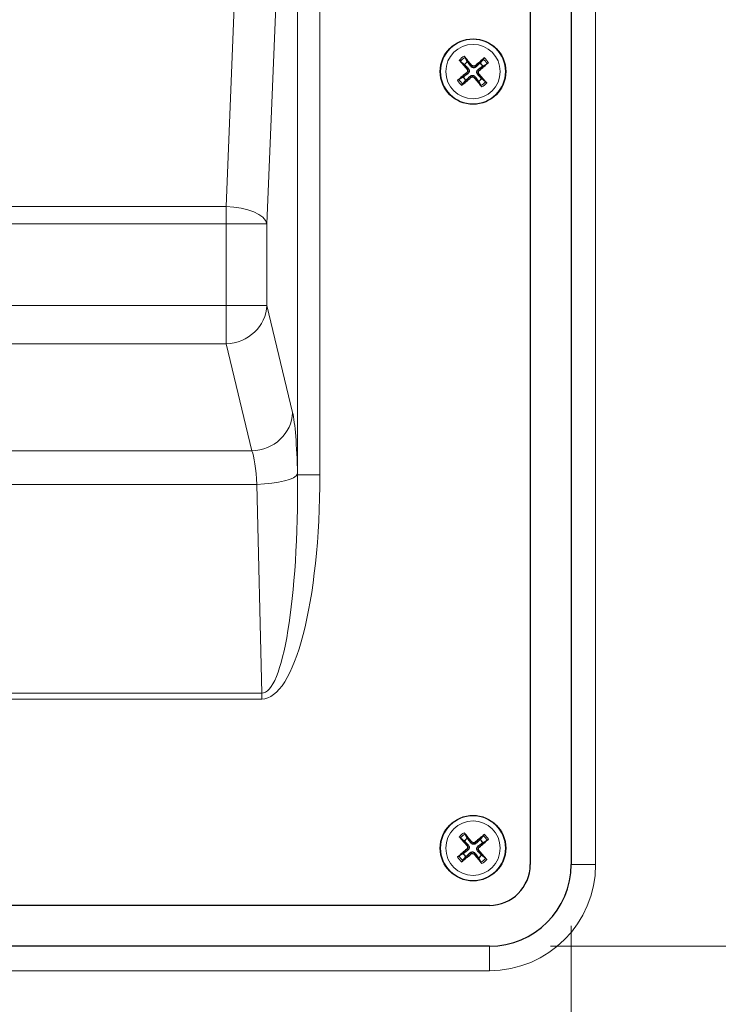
# Model space of a CAD drawing. Header units: millimetres. Extents: x 90 to 4365, y 90 to 3088.
# Tile 17 of 40: x 760 to 845, y 1956 to 2076. Entities that reach past the tile are written whole.
import ezdxf

# ---------------------------------------------------------------- set-up
doc = ezdxf.new("R2010")
doc.units = ezdxf.units.MM
doc.header["$LTSCALE"] = 15
doc.layers.add('Quota (ISO)', color=7, linetype='Continuous', lineweight=15, true_color=0x008000)
doc.layers.add('Visibile sottile (ISO)', color=9, linetype='Continuous', lineweight=18, true_color=0x808080)
doc.layers.add('Visibile (ISO)', color=7, linetype='Continuous', lineweight=25)
doc.styles.add('Testo nota (ISO)', font='tahoma.ttf')
doc.dimstyles.new('Default (ISO)', dxfattribs={"dimscale": 15, "dimtxt": 2, "dimasz": 1.5, "dimexe": 2, "dimexo": 0.5, "dimgap": 0.5, "dimtad": 1, "dimtoh": 1, "dimrnd": 1e-08, "dimtxsty": 'Testo nota (ISO)', "dimblk": 'Filled-1', "dimcen": 0.09, "dimdle": 10, "dimclrd": 256, "dimclre": 256, "dimclrt": 256, "dimazin": 2, "dimtfac": 0.75, "dimtmove": 0, "dimatfit": 3, "dimfxl": 0, "dimtolj": 1, "dimtzin": 0, "dimlwd": -1, "dimlwe": -1, "dimarcsym": 0})

# ---------------------------------------------------------------- blocks, each defined once
blk = doc.blocks.new('Filled-1')
at = {"color": 0}
for p, q in [((0, 0), (-1, 0.3333)), ((-1, 0.3333), (-1, -0.3333)), ((-1, 0), (0, 0)), ((-1, -0.3333), (0, 0))]:
    blk.add_line(p, q, dxfattribs=at)
at = {"color": 0, "flags": 128}
blk.add_lwpolyline([(-1, -0.3333), (0, 0), (-1, 0.3333), (-1, -0.3333)], dxfattribs=at)
at = {"color": 0}
blk.add_solid([(-1, -0.3333), (0, 0), (-1, 0.3333), (-1, -0.3333)], dxfattribs=at)
blk = doc.blocks.new('*D15')
at = {"layer": 'Defpoints', "color": 0, "transparency": 16777216}
for p in [(2970.22, 2695.52), (3223.24, 2391.64), (271.97, 2219.75), (2970.22, 1743.97)]:
    blk.add_point(p, dxfattribs=at)
at = {"layer": 'Quota (ISO)', "transparency": 16777216}
for p, q in [((2977.6, 2696.82), (3212.87, 2738.31)), ((2977.6, 1742.67), (3212.87, 1701.19))]:
    blk.add_line(p, q, dxfattribs=at)
blk.add_arc((271.97, 2219.75), 2956.27, 350.43608, 9.56392, dxfattribs=at)
at = {"layer": 'Quota (ISO)', "transparency": 16777216, "xscale": 22.5, "yscale": 22.5, "zscale": 22.5}
for p, rotation in [((3183.32, 2733.1), 99.78196200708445), ((3183.32, 1706.4), 260.2180379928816)]:
    blk.add_blockref('Filled-1', p, dxfattribs=dict(at, rotation=rotation))
at = {"layer": 'Quota (ISO)', "transparency": 16777216, "insert": (3204.91, 2173.84), "char_height": 30, "attachment_point": 4, "rotation": 89.6915, "style": 'Testo nota (ISO)'}
blk.add_mtext('\\A1;20°', dxfattribs=at)
blk = doc.blocks.new('*D23')
at = {"layer": 'Defpoints', "color": 0, "transparency": 16777216}
for p in [(817.46, 1962.75), (1016.56, 1962.75), (263.12, 1743.97)]:
    blk.add_point(p, dxfattribs=at)
at = {"layer": 'Quota (ISO)', "transparency": 16777216}
for p, q in [((824.96, 1962.75), (1046.56, 1962.75)), ((1016.56, 1940.25), (1016.56, 1890.59)), ((1016.56, 1766.47), (1016.56, 1796.79)), ((270.62, 1743.97), (1046.56, 1743.97))]:
    blk.add_line(p, q, dxfattribs=at)
at = {"layer": 'Quota (ISO)', "transparency": 16777216, "xscale": 22.5, "yscale": 22.5, "zscale": 22.5}
for p, rotation in [((1016.56, 1962.75), 90), ((1016.56, 1743.97), 270)]:
    blk.add_blockref('Filled-1', p, dxfattribs=dict(at, rotation=rotation))
at = {"layer": 'Quota (ISO)', "transparency": 16777216, "insert": (1016.56, 1804.29), "char_height": 30, "attachment_point": 4, "rotation": 90, "style": 'Testo nota (ISO)'}
blk.add_mtext('\\A1; 200', dxfattribs=at)
blk = doc.blocks.new('*D24')
at = {"layer": 'Defpoints', "color": 0, "transparency": 16777216}
for p in [(817.46, 2176.75), (1014.61, 2176.75), (817.46, 1962.75)]:
    blk.add_point(p, dxfattribs=at)
at = {"layer": 'Quota (ISO)', "transparency": 16777216}
for p, q in [((824.96, 2176.75), (1044.61, 2176.75)), ((1014.61, 2154.25), (1014.61, 2109.42)), ((1014.61, 1985.25), (1014.61, 2030.07)), ((824.96, 1962.75), (1044.61, 1962.75))]:
    blk.add_line(p, q, dxfattribs=at)
at = {"layer": 'Quota (ISO)', "transparency": 16777216, "xscale": 22.5, "yscale": 22.5, "zscale": 22.5}
for p, rotation in [((1014.61, 2176.75), 90), ((1014.61, 1962.75), 270)]:
    blk.add_blockref('Filled-1', p, dxfattribs=dict(at, rotation=rotation))
at = {"layer": 'Quota (ISO)', "transparency": 16777216, "insert": (1014.61, 2037.57), "char_height": 30, "attachment_point": 4, "rotation": 90, "style": 'Testo nota (ISO)'}
blk.add_mtext('\\A1;214', dxfattribs=at)
blk = doc.blocks.new('*D29')
at = {"layer": 'Defpoints', "color": 0, "transparency": 16777216}
for p in [(653.46, 1972.75), (827.46, 1972.75), (827.46, 1576.79)]:
    blk.add_point(p, dxfattribs=at)
at = {"layer": 'Quota (ISO)', "transparency": 16777216}
for p, q in [((653.46, 1965.25), (653.46, 1546.79)), ((827.46, 1965.25), (827.46, 1546.79)), ((675.96, 1576.79), (701.96, 1576.79)), ((804.96, 1576.79), (778.96, 1576.79))]:
    blk.add_line(p, q, dxfattribs=at)
at = {"layer": 'Quota (ISO)', "transparency": 16777216, "xscale": 22.5, "yscale": 22.5, "zscale": 22.5, "rotation": 180}
blk.add_blockref('Filled-1', (653.46, 1576.79), dxfattribs=at)
at = {"layer": 'Quota (ISO)', "transparency": 16777216, "xscale": 22.5, "yscale": 22.5, "zscale": 22.5}
blk.add_blockref('Filled-1', (827.46, 1576.79), dxfattribs=at)
at = {"layer": 'Quota (ISO)', "transparency": 16777216, "insert": (709.46, 1576.79), "char_height": 30, "attachment_point": 4, "style": 'Testo nota (ISO)'}
blk.add_mtext('\\A1;174', dxfattribs=at)
blk = doc.blocks.new('*D30')
at = {"layer": 'Defpoints', "color": 0, "transparency": 16777216}
for p in [(827.46, 1972.75), (926.17, 1865.92), (926.17, 1576.79)]:
    blk.add_point(p, dxfattribs=at)
at = {"layer": 'Quota (ISO)', "transparency": 16777216}
for p, q in [((827.46, 1965.25), (827.46, 1546.79)), ((926.17, 1858.42), (926.17, 1546.79)), ((849.96, 1576.79), (903.67, 1576.79)), ((926.17, 1576.79), (948.67, 1576.79))]:
    blk.add_line(p, q, dxfattribs=at)
at = {"layer": 'Quota (ISO)', "transparency": 16777216, "xscale": 22.5, "yscale": 22.5, "zscale": 22.5, "rotation": 180}
blk.add_blockref('Filled-1', (827.46, 1576.79), dxfattribs=at)
at = {"layer": 'Quota (ISO)', "transparency": 16777216, "xscale": 22.5, "yscale": 22.5, "zscale": 22.5}
blk.add_blockref('Filled-1', (926.17, 1576.79), dxfattribs=at)
at = {"layer": 'Quota (ISO)', "transparency": 16777216, "insert": (956.17, 1576.79), "char_height": 30, "attachment_point": 4, "style": 'Testo nota (ISO)'}
blk.add_mtext('\\A1; 98', dxfattribs=at)

msp = doc.modelspace()

# ---------------------------------------------------------------- linework, layer by layer
at = {"layer": 'Visibile (ISO)'}
for p, q in [((822.46, 2166.748), (822.46, 1972.748)), ((827.46, 2166.748), (827.46, 1972.748)), ((813.93, 2070.992), (814.403, 2070.612)), ((814.79, 2070.938), (814.497, 2071.469)), ((816.704, 2071.278), (816.325, 2070.805)), ((816.65, 2070.418), (817.181, 2070.711)), ((814.271, 2069.078), (813.74, 2068.785)), ((814.217, 2068.218), (814.596, 2068.691)), ((816.131, 2068.558), (816.423, 2068.027)), ((816.991, 2068.504), (816.517, 2068.884)), ((813.93, 1975.992), (814.403, 1975.612)), ((814.79, 1975.938), (814.497, 1976.469)), ((816.704, 1976.278), (816.325, 1975.805)), ((816.65, 1975.418), (817.181, 1975.711)), ((814.271, 1974.078), (813.74, 1973.785)), ((814.217, 1973.218), (814.596, 1973.691)), ((816.131, 1973.558), (816.423, 1973.027)), ((816.991, 1973.504), (816.517, 1973.884)), ((817.46, 1967.748), (663.46, 1967.748)), ((817.46, 1962.748), (663.46, 1962.748))]:
    msp.add_line(p, q, dxfattribs=at)
for centre in [(815.46, 2069.748), (815.46, 1974.748)]:
    msp.add_circle(centre, 4, dxfattribs=at)
for centre, radius, start, end in [((815.46, 2069.748), 1.365, 119.39455, 140.73558), ((815.46, 2069.748), 1.365, 29.39455, 50.73558), ((815.46, 2069.748), 1.365, 209.39455, 230.73558), ((815.46, 2069.748), 1.365, 299.39455, 320.73558), ((815.46, 1974.748), 1.365, 119.39455, 140.73558), ((815.46, 1974.748), 1.365, 29.39455, 50.73558), ((815.46, 1974.748), 1.365, 209.39455, 230.73558), ((815.46, 1974.748), 1.365, 299.39455, 320.73558), ((817.46, 1972.748), 5, 270, 0), ((817.46, 1972.748), 10, 270, 0)]:
    msp.add_arc(centre, radius, start, end, dxfattribs=at)
for centre, major_axis, start_param, end_param in [((815.606, 2069.875), (4.276, -4.891), 4.3752382, 4.6085636), ((815.31, 2069.626), (-4.086, 5.052), 4.8162143, 5.0495397), ((815.588, 2069.602), (-4.891, -4.276), 4.3752382, 4.6085636), ((815.339, 2069.899), (5.052, 4.086), 4.8162143, 5.0495397), ((815.582, 2069.597), (-5.052, -4.086), 4.8162143, 5.0495397), ((815.315, 2069.62), (-4.276, 4.891), 4.3752382, 4.6085636), ((815.333, 2069.894), (4.891, 4.276), 4.3752382, 4.6085636), ((815.611, 2069.87), (4.086, -5.052), 4.8162143, 5.0495397), ((815.31, 1974.626), (-4.086, 5.052), 4.8162143, 5.0495397), ((815.606, 1974.875), (4.276, -4.891), 4.3752382, 4.6085636), ((815.588, 1974.602), (-4.891, -4.276), 4.3752382, 4.6085636), ((815.339, 1974.899), (5.052, 4.086), 4.8162143, 5.0495397), ((815.582, 1974.597), (-5.052, -4.086), 4.8162143, 5.0495397), ((815.315, 1974.62), (-4.276, 4.891), 4.3752382, 4.6085636), ((815.333, 1974.894), (4.891, 4.276), 4.3752382, 4.6085636), ((815.611, 1974.87), (4.086, -5.052), 4.8162143, 5.0495397)]:
    msp.add_ellipse(centre, major_axis=major_axis, ratio=0.0871557, start_param=start_param, end_param=end_param, dxfattribs=at)
for points, knots in [([(813.93, 2070.992), (813.924, 2070.997), (813.915, 2071.004), (813.897, 2071.022), (813.882, 2071.037), (813.856, 2071.065), (813.839, 2071.083), (813.814, 2071.112), (813.8, 2071.128), (813.789, 2071.142)], [0.056834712, 0.056834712, 0.056834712, 0.056834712, 0.061827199, 0.061827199, 0.067997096, 0.067997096, 0.074241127, 0.074241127, 0.079631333, 0.079631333, 0.079631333, 0.079631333]), ([(814.374, 2071.633), (814.385, 2071.62), (814.399, 2071.604), (814.423, 2071.574), (814.438, 2071.554), (814.461, 2071.524), (814.473, 2071.507), (814.488, 2071.485), (814.494, 2071.476), (814.497, 2071.469)], [0.019494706, 0.019494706, 0.019494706, 0.019494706, 0.024884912, 0.024884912, 0.031128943, 0.031128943, 0.037298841, 0.037298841, 0.042291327, 0.042291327, 0.042291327, 0.042291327]), ([(816.704, 2071.278), (816.709, 2071.284), (816.717, 2071.293), (816.735, 2071.312), (816.749, 2071.326), (816.777, 2071.352), (816.795, 2071.369), (816.825, 2071.394), (816.84, 2071.408), (816.854, 2071.419)], [0.056834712, 0.056834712, 0.056834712, 0.056834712, 0.061827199, 0.061827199, 0.067997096, 0.067997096, 0.074241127, 0.074241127, 0.079631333, 0.079631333, 0.079631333, 0.079631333]), ([(817.346, 2070.835), (817.332, 2070.823), (817.316, 2070.81), (817.286, 2070.785), (817.267, 2070.77), (817.236, 2070.747), (817.22, 2070.735), (817.198, 2070.721), (817.188, 2070.715), (817.181, 2070.711)], [0.019494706, 0.019494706, 0.019494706, 0.019494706, 0.024884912, 0.024884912, 0.031128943, 0.031128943, 0.037298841, 0.037298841, 0.042291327, 0.042291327, 0.042291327, 0.042291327]), ([(814.739, 2070.012), (814.762, 2069.985), (814.781, 2069.953), (814.804, 2069.882), (814.808, 2069.845), (814.804, 2069.775), (814.794, 2069.738), (814.762, 2069.672), (814.739, 2069.642), (814.71, 2069.616), (814.707, 2069.614), (814.704, 2069.612)], [0, 0, 0, 0, 0.010484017, 0.010484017, 0.020968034, 0.020968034, 0.031445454, 0.031445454, 0.041922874, 0.041922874, 0.042989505, 0.042989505, 0.042989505, 0.042989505]), ([(814.87, 2070.126), (814.904, 2070.09), (814.932, 2070.048), (814.966, 2069.974), (814.978, 2069.939), (814.992, 2069.864), (814.993, 2069.825), (814.987, 2069.752), (814.979, 2069.714), (814.952, 2069.643), (814.935, 2069.61), (814.889, 2069.543), (814.853, 2069.506), (814.813, 2069.477)], [0.19663868, 0.19663868, 0.19663868, 0.19663868, 0.212003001, 0.212003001, 0.222939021, 0.222939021, 0.23387504, 0.23387504, 0.24481106, 0.24481106, 0.255747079, 0.255747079, 0.2711114, 0.2711114, 0.2711114, 0.2711114]), ([(815.838, 2070.339), (815.803, 2070.305), (815.76, 2070.276), (815.687, 2070.242), (815.651, 2070.23), (815.576, 2070.217), (815.537, 2070.215), (815.465, 2070.221), (815.426, 2070.23), (815.355, 2070.256), (815.322, 2070.274), (815.256, 2070.32), (815.219, 2070.355), (815.189, 2070.395)], [0.19663868, 0.19663868, 0.19663868, 0.19663868, 0.212003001, 0.212003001, 0.222939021, 0.222939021, 0.23387504, 0.23387504, 0.24481106, 0.24481106, 0.255747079, 0.255747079, 0.2711114, 0.2711114, 0.2711114, 0.2711114]), ([(815.724, 2070.469), (815.698, 2070.447), (815.665, 2070.428), (815.595, 2070.404), (815.557, 2070.4), (815.487, 2070.405), (815.451, 2070.414), (815.384, 2070.447), (815.354, 2070.47), (815.329, 2070.498), (815.327, 2070.501), (815.324, 2070.504)], [0, 0, 0, 0, 0.010484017, 0.010484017, 0.020968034, 0.020968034, 0.031445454, 0.031445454, 0.041922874, 0.041922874, 0.042989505, 0.042989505, 0.042989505, 0.042989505]), ([(816.051, 2069.37), (816.017, 2069.406), (815.989, 2069.448), (815.955, 2069.522), (815.943, 2069.557), (815.929, 2069.632), (815.927, 2069.671), (815.934, 2069.744), (815.942, 2069.782), (815.968, 2069.853), (815.986, 2069.886), (816.032, 2069.953), (816.068, 2069.99), (816.107, 2070.019)], [0.19663868, 0.19663868, 0.19663868, 0.19663868, 0.212003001, 0.212003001, 0.222939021, 0.222939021, 0.23387504, 0.23387504, 0.24481106, 0.24481106, 0.255747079, 0.255747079, 0.2711114, 0.2711114, 0.2711114, 0.2711114]), ([(816.182, 2069.484), (816.159, 2069.511), (816.14, 2069.543), (816.117, 2069.614), (816.112, 2069.651), (816.117, 2069.721), (816.126, 2069.758), (816.159, 2069.824), (816.182, 2069.854), (816.211, 2069.88), (816.214, 2069.882), (816.216, 2069.884)], [0, 0, 0, 0, 0.010484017, 0.010484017, 0.020968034, 0.020968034, 0.031445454, 0.031445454, 0.041922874, 0.041922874, 0.042989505, 0.042989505, 0.042989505, 0.042989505]), ([(813.575, 2068.661), (813.588, 2068.673), (813.604, 2068.686), (813.635, 2068.71), (813.654, 2068.726), (813.685, 2068.749), (813.701, 2068.76), (813.723, 2068.775), (813.733, 2068.781), (813.74, 2068.785)], [0.019494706, 0.019494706, 0.019494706, 0.019494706, 0.024884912, 0.024884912, 0.031128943, 0.031128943, 0.037298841, 0.037298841, 0.042291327, 0.042291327, 0.042291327, 0.042291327]), ([(814.217, 2068.218), (814.212, 2068.212), (814.204, 2068.203), (814.186, 2068.184), (814.171, 2068.17), (814.143, 2068.143), (814.125, 2068.127), (814.096, 2068.102), (814.08, 2068.088), (814.067, 2068.077)], [0.056834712, 0.056834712, 0.056834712, 0.056834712, 0.061827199, 0.061827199, 0.067997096, 0.067997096, 0.074241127, 0.074241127, 0.079631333, 0.079631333, 0.079631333, 0.079631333]), ([(815.083, 2069.157), (815.118, 2069.191), (815.161, 2069.22), (815.234, 2069.254), (815.27, 2069.265), (815.344, 2069.279), (815.383, 2069.281), (815.456, 2069.275), (815.494, 2069.266), (815.566, 2069.24), (815.599, 2069.222), (815.665, 2069.176), (815.702, 2069.141), (815.731, 2069.101)], [0.19663868, 0.19663868, 0.19663868, 0.19663868, 0.212003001, 0.212003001, 0.222939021, 0.222939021, 0.23387504, 0.23387504, 0.24481106, 0.24481106, 0.255747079, 0.255747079, 0.2711114, 0.2711114, 0.2711114, 0.2711114]), ([(815.197, 2069.027), (815.223, 2069.049), (815.256, 2069.068), (815.326, 2069.092), (815.364, 2069.096), (815.433, 2069.091), (815.47, 2069.082), (815.537, 2069.049), (815.566, 2069.026), (815.592, 2068.998), (815.594, 2068.995), (815.597, 2068.992)], [0, 0, 0, 0, 0.010484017, 0.010484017, 0.020968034, 0.020968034, 0.031445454, 0.031445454, 0.041922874, 0.041922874, 0.042989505, 0.042989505, 0.042989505, 0.042989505]), ([(816.991, 2068.504), (816.997, 2068.499), (817.005, 2068.492), (817.024, 2068.474), (817.039, 2068.459), (817.065, 2068.431), (817.081, 2068.413), (817.107, 2068.384), (817.12, 2068.368), (817.132, 2068.354)], [0.056834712, 0.056834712, 0.056834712, 0.056834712, 0.061827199, 0.061827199, 0.067997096, 0.067997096, 0.074241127, 0.074241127, 0.079631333, 0.079631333, 0.079631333, 0.079631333]), ([(816.547, 2067.863), (816.536, 2067.876), (816.522, 2067.892), (816.498, 2067.922), (816.483, 2067.941), (816.46, 2067.972), (816.448, 2067.989), (816.433, 2068.011), (816.427, 2068.02), (816.423, 2068.027)], [0.019494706, 0.019494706, 0.019494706, 0.019494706, 0.024884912, 0.024884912, 0.031128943, 0.031128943, 0.037298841, 0.037298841, 0.042291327, 0.042291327, 0.042291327, 0.042291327]), ([(814.374, 1976.633), (814.385, 1976.62), (814.399, 1976.604), (814.423, 1976.574), (814.438, 1976.554), (814.461, 1976.524), (814.473, 1976.507), (814.488, 1976.485), (814.494, 1976.476), (814.497, 1976.469)], [0.019494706, 0.019494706, 0.019494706, 0.019494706, 0.024884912, 0.024884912, 0.031128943, 0.031128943, 0.037298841, 0.037298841, 0.042291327, 0.042291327, 0.042291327, 0.042291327]), ([(813.93, 1975.992), (813.924, 1975.997), (813.915, 1976.004), (813.897, 1976.022), (813.882, 1976.037), (813.856, 1976.065), (813.839, 1976.083), (813.814, 1976.112), (813.8, 1976.128), (813.789, 1976.142)], [0.056834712, 0.056834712, 0.056834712, 0.056834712, 0.061827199, 0.061827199, 0.067997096, 0.067997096, 0.074241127, 0.074241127, 0.079631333, 0.079631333, 0.079631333, 0.079631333]), ([(815.838, 1975.339), (815.803, 1975.305), (815.76, 1975.276), (815.687, 1975.242), (815.651, 1975.23), (815.576, 1975.217), (815.537, 1975.215), (815.465, 1975.221), (815.426, 1975.23), (815.355, 1975.256), (815.322, 1975.274), (815.256, 1975.32), (815.219, 1975.355), (815.189, 1975.395)], [0.19663868, 0.19663868, 0.19663868, 0.19663868, 0.212003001, 0.212003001, 0.222939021, 0.222939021, 0.23387504, 0.23387504, 0.24481106, 0.24481106, 0.255747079, 0.255747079, 0.2711114, 0.2711114, 0.2711114, 0.2711114]), ([(815.724, 1975.469), (815.698, 1975.447), (815.665, 1975.428), (815.595, 1975.404), (815.557, 1975.4), (815.487, 1975.405), (815.451, 1975.414), (815.384, 1975.447), (815.354, 1975.47), (815.329, 1975.498), (815.327, 1975.501), (815.324, 1975.504)], [0, 0, 0, 0, 0.010484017, 0.010484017, 0.020968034, 0.020968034, 0.031445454, 0.031445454, 0.041922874, 0.041922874, 0.042989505, 0.042989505, 0.042989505, 0.042989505]), ([(816.704, 1976.278), (816.709, 1976.284), (816.717, 1976.293), (816.735, 1976.312), (816.749, 1976.326), (816.777, 1976.352), (816.795, 1976.369), (816.825, 1976.394), (816.84, 1976.408), (816.854, 1976.419)], [0.056834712, 0.056834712, 0.056834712, 0.056834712, 0.061827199, 0.061827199, 0.067997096, 0.067997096, 0.074241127, 0.074241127, 0.079631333, 0.079631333, 0.079631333, 0.079631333]), ([(817.346, 1975.835), (817.332, 1975.823), (817.316, 1975.81), (817.286, 1975.785), (817.267, 1975.77), (817.236, 1975.747), (817.22, 1975.735), (817.198, 1975.721), (817.188, 1975.715), (817.181, 1975.711)], [0.019494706, 0.019494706, 0.019494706, 0.019494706, 0.024884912, 0.024884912, 0.031128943, 0.031128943, 0.037298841, 0.037298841, 0.042291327, 0.042291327, 0.042291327, 0.042291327]), ([(814.739, 1975.012), (814.762, 1974.985), (814.781, 1974.953), (814.804, 1974.882), (814.808, 1974.845), (814.804, 1974.775), (814.794, 1974.738), (814.762, 1974.672), (814.739, 1974.642), (814.71, 1974.616), (814.707, 1974.614), (814.704, 1974.612)], [0, 0, 0, 0, 0.010484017, 0.010484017, 0.020968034, 0.020968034, 0.031445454, 0.031445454, 0.041922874, 0.041922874, 0.042989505, 0.042989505, 0.042989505, 0.042989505]), ([(814.87, 1975.126), (814.904, 1975.09), (814.932, 1975.048), (814.966, 1974.974), (814.978, 1974.939), (814.992, 1974.864), (814.993, 1974.825), (814.987, 1974.752), (814.979, 1974.714), (814.952, 1974.643), (814.935, 1974.61), (814.889, 1974.543), (814.853, 1974.506), (814.813, 1974.477)], [0.19663868, 0.19663868, 0.19663868, 0.19663868, 0.212003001, 0.212003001, 0.222939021, 0.222939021, 0.23387504, 0.23387504, 0.24481106, 0.24481106, 0.255747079, 0.255747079, 0.2711114, 0.2711114, 0.2711114, 0.2711114]), ([(815.083, 1974.157), (815.118, 1974.191), (815.161, 1974.22), (815.234, 1974.254), (815.27, 1974.265), (815.344, 1974.279), (815.383, 1974.281), (815.456, 1974.275), (815.494, 1974.266), (815.566, 1974.24), (815.599, 1974.222), (815.665, 1974.176), (815.702, 1974.141), (815.731, 1974.101)], [0.19663868, 0.19663868, 0.19663868, 0.19663868, 0.212003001, 0.212003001, 0.222939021, 0.222939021, 0.23387504, 0.23387504, 0.24481106, 0.24481106, 0.255747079, 0.255747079, 0.2711114, 0.2711114, 0.2711114, 0.2711114]), ([(816.051, 1974.37), (816.017, 1974.406), (815.989, 1974.448), (815.955, 1974.522), (815.943, 1974.557), (815.929, 1974.632), (815.927, 1974.671), (815.934, 1974.744), (815.942, 1974.782), (815.968, 1974.853), (815.986, 1974.886), (816.032, 1974.953), (816.068, 1974.99), (816.107, 1975.019)], [0.19663868, 0.19663868, 0.19663868, 0.19663868, 0.212003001, 0.212003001, 0.222939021, 0.222939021, 0.23387504, 0.23387504, 0.24481106, 0.24481106, 0.255747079, 0.255747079, 0.2711114, 0.2711114, 0.2711114, 0.2711114]), ([(816.182, 1974.484), (816.159, 1974.511), (816.14, 1974.543), (816.117, 1974.614), (816.112, 1974.651), (816.117, 1974.721), (816.126, 1974.758), (816.159, 1974.824), (816.182, 1974.854), (816.211, 1974.88), (816.214, 1974.882), (816.216, 1974.884)], [0, 0, 0, 0, 0.010484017, 0.010484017, 0.020968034, 0.020968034, 0.031445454, 0.031445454, 0.041922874, 0.041922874, 0.042989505, 0.042989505, 0.042989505, 0.042989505]), ([(813.575, 1973.661), (813.588, 1973.673), (813.604, 1973.686), (813.635, 1973.71), (813.654, 1973.726), (813.685, 1973.749), (813.701, 1973.76), (813.723, 1973.775), (813.733, 1973.781), (813.74, 1973.785)], [0.019494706, 0.019494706, 0.019494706, 0.019494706, 0.024884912, 0.024884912, 0.031128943, 0.031128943, 0.037298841, 0.037298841, 0.042291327, 0.042291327, 0.042291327, 0.042291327]), ([(814.217, 1973.218), (814.212, 1973.212), (814.204, 1973.203), (814.186, 1973.184), (814.171, 1973.17), (814.143, 1973.143), (814.125, 1973.127), (814.096, 1973.102), (814.08, 1973.088), (814.067, 1973.077)], [0.056834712, 0.056834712, 0.056834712, 0.056834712, 0.061827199, 0.061827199, 0.067997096, 0.067997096, 0.074241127, 0.074241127, 0.079631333, 0.079631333, 0.079631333, 0.079631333]), ([(815.197, 1974.027), (815.223, 1974.049), (815.256, 1974.068), (815.326, 1974.092), (815.364, 1974.096), (815.433, 1974.091), (815.47, 1974.082), (815.537, 1974.049), (815.566, 1974.026), (815.592, 1973.998), (815.594, 1973.995), (815.597, 1973.992)], [0, 0, 0, 0, 0.010484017, 0.010484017, 0.020968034, 0.020968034, 0.031445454, 0.031445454, 0.041922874, 0.041922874, 0.042989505, 0.042989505, 0.042989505, 0.042989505]), ([(816.547, 1972.863), (816.536, 1972.876), (816.522, 1972.892), (816.498, 1972.922), (816.483, 1972.941), (816.46, 1972.972), (816.448, 1972.989), (816.433, 1973.011), (816.427, 1973.02), (816.423, 1973.027)], [0.019494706, 0.019494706, 0.019494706, 0.019494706, 0.024884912, 0.024884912, 0.031128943, 0.031128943, 0.037298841, 0.037298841, 0.042291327, 0.042291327, 0.042291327, 0.042291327]), ([(816.991, 1973.504), (816.997, 1973.499), (817.005, 1973.492), (817.024, 1973.474), (817.039, 1973.459), (817.065, 1973.431), (817.081, 1973.413), (817.107, 1973.384), (817.12, 1973.368), (817.132, 1973.354)], [0.056834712, 0.056834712, 0.056834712, 0.056834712, 0.061827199, 0.061827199, 0.067997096, 0.067997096, 0.074241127, 0.074241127, 0.079631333, 0.079631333, 0.079631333, 0.079631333])]:
    msp.add_open_spline(points, degree=3, knots=knots, dxfattribs=at)
for points, weights in [([(814.403, 2070.612), (814.712, 2070.29), (814.87, 2070.126)], [1, 1.41024697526, 1.77428976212]), ([(815.189, 2070.395), (815.054, 2070.578), (814.79, 2070.938)], [1.77428976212, 1.41024697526, 1]), ([(816.325, 2070.805), (816.003, 2070.496), (815.838, 2070.339)], [1, 1.41024697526, 1.77428976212]), ([(814.813, 2069.477), (814.63, 2069.342), (814.271, 2069.078)], [1.77428976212, 1.41024697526, 1]), ([(816.517, 2068.884), (816.209, 2069.206), (816.051, 2069.37)], [1, 1.41024697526, 1.77428976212]), ([(816.107, 2070.019), (816.291, 2070.154), (816.65, 2070.418)], [1.77428976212, 1.41024697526, 1]), ([(814.596, 2068.691), (814.918, 2069), (815.083, 2069.157)], [1, 1.41024697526, 1.77428976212]), ([(815.731, 2069.101), (815.866, 2068.918), (816.131, 2068.558)], [1.77428976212, 1.41024697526, 1]), ([(814.403, 1975.612), (814.712, 1975.29), (814.87, 1975.126)], [1, 1.41024697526, 1.77428976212]), ([(815.189, 1975.395), (815.054, 1975.578), (814.79, 1975.938)], [1.77428976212, 1.41024697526, 1]), ([(816.325, 1975.805), (816.003, 1975.496), (815.838, 1975.339)], [1, 1.41024697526, 1.77428976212]), ([(816.107, 1975.019), (816.291, 1975.154), (816.65, 1975.418)], [1.77428976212, 1.41024697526, 1]), ([(814.813, 1974.477), (814.63, 1974.342), (814.271, 1974.078)], [1.77428976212, 1.41024697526, 1]), ([(814.596, 1973.691), (814.918, 1974), (815.083, 1974.157)], [1, 1.41024697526, 1.77428976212]), ([(816.517, 1973.884), (816.209, 1974.206), (816.051, 1974.37)], [1, 1.41024697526, 1.77428976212]), ([(815.731, 1974.101), (815.866, 1973.918), (816.131, 1973.558)], [1.77428976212, 1.41024697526, 1])]:
    msp.add_rational_spline(points, weights, degree=2, dxfattribs=at)
at = {"layer": 'Visibile sottile (ISO)'}
for p, q in [((830.46, 1972.748), (830.46, 2166.748)), ((788.72, 2138.223), (785.253, 2053.246)), ((793.99, 2138.879), (793.99, 2020.414)), ((796.729, 2020.414), (796.729, 2138.879)), ((790.234, 2051.133), (793.701, 2136.11)), ((814.704, 2069.612), (814.813, 2069.477)), ((814.739, 2070.012), (814.87, 2070.126)), ((815.324, 2070.504), (815.189, 2070.395)), ((815.724, 2070.469), (815.838, 2070.339)), ((816.182, 2069.484), (816.051, 2069.37)), ((816.216, 2069.884), (816.107, 2070.019)), ((815.197, 2069.027), (815.083, 2069.157)), ((815.597, 2068.992), (815.731, 2069.101)), ((785.253, 2053.246), (695.667, 2053.246)), ((785.253, 2051.133), (785.253, 2053.246)), ((695.667, 2051.133), (785.253, 2051.133)), ((790.234, 2051.133), (785.253, 2051.133)), ((785.253, 2051.133), (785.253, 2041.148)), ((790.234, 2041.148), (790.234, 2051.133)), ((785.253, 2041.148), (695.667, 2041.148)), ((785.253, 2036.45), (785.253, 2041.148)), ((785.253, 2041.148), (790.234, 2041.148)), ((793.386, 2028.036), (790.234, 2041.148)), ((695.667, 2036.45), (785.253, 2036.45)), ((785.253, 2036.45), (788.405, 2023.337)), ((788.405, 2023.337), (756.46, 2023.337)), ((793.99, 2020.414), (793.987, 2020.546)), ((793.99, 2020.414), (796.729, 2020.414)), ((789.006, 2019.252), (758.013, 2019.252)), ((789.006, 2019.252), (789.605, 1993.703)), ((789.605, 1993.703), (691.316, 1993.703)), ((789.605, 1992.991), (789.605, 1993.703)), ((691.316, 1992.991), (789.605, 1992.991)), ((815.324, 1975.504), (815.189, 1975.395)), ((815.724, 1975.469), (815.838, 1975.339)), ((814.704, 1974.612), (814.813, 1974.477)), ((814.739, 1975.012), (814.87, 1975.126)), ((815.197, 1974.027), (815.083, 1974.157)), ((816.182, 1974.484), (816.051, 1974.37)), ((816.216, 1974.884), (816.107, 1975.019)), ((815.597, 1973.992), (815.731, 1974.101)), ((830.46, 1972.748), (827.46, 1972.748)), ((817.46, 1959.748), (817.46, 1962.748)), ((663.46, 1959.748), (817.46, 1959.748))]:
    msp.add_line(p, q, dxfattribs=at)
for centre, radius in [((815.46, 2069.748), 3.961), ((815.46, 2069.748), 3.327), ((815.46, 1974.748), 3.961), ((815.46, 1974.748), 3.327)]:
    msp.add_circle(centre, radius, dxfattribs=at)
for centre, radius, start, end in [((815.46, 2069.748), 2.176, 119.95918, 140.17096), ((815.46, 2069.748), 1.972, 119.23021, 140.89992), ((815.46, 2069.748), 1.972, 29.23021, 50.89992), ((815.46, 2069.748), 2.176, 29.95918, 50.17096), ((815.46, 2069.748), 2.176, 209.95918, 230.17096), ((815.46, 2069.748), 1.972, 209.23021, 230.89992), ((815.46, 2069.748), 1.972, 299.23021, 320.89992), ((815.46, 2069.748), 2.176, 299.95918, 320.17096), ((815.46, 1974.748), 2.176, 119.95918, 140.17096), ((815.46, 1974.748), 1.972, 119.23021, 140.89992), ((815.46, 1974.748), 1.972, 29.23021, 50.89992), ((815.46, 1974.748), 2.176, 29.95918, 50.17096), ((815.46, 1974.748), 2.176, 209.95918, 230.17096), ((815.46, 1974.748), 1.972, 209.23021, 230.89992), ((815.46, 1974.748), 1.972, 299.23021, 320.89992), ((815.46, 1974.748), 2.176, 299.95918, 320.17096), ((817.46, 1972.748), 13, 270, 0)]:
    msp.add_arc(centre, radius, start, end, dxfattribs=at)
for centre, major_axis, ratio, start_param, end_param in [((785.253, 2051.133), (4.996, -0.204), 0.4223297, 0.0963002, 1.5880243), ((785.253, 2041.148), (4.862, 1.169), 0.936533, 4.4909628, 6.0319457), ((788.405, 2028.036), (4.862, 1.169), 0.936533, 4.4909628, 6.0319457), ((793.057, 2017.699), (0, 11), 0.0874887, 4.9741884, 5.9341195), ((788.076, 2017.699), (0, -6), 0.1603959, 1.8325957, 2.7925268), ((789.006, 2020.546), (4.999, 0.117), 0.2587527, 4.7063232, 6.1928338), ((788.95, 2022.935), (0.702, -29.943), 0.2587527, 6.2771196, 7.7636302), ((788.95, 2022.935), (0.685, -29.232), 0.1709998, 6.2771196, 7.7636302)]:
    msp.add_ellipse(centre, major_axis=major_axis, ratio=ratio, start_param=start_param, end_param=end_param, dxfattribs=at)

# ---------------------------------------------------------------- dimensions: what is measured, and where the dimension line sits
at = {"layer": 'Quota (ISO)'}
dim = msp.add_angular_dim_3p(base=(3223.235, 2391.64), center=(271.967, 2219.748), p1=(2970.218, 1743.974), p2=(2970.218, 2695.522), dimstyle='Default (ISO)', override={"dimgap": 0.5, "dimtoh": 0, "dimadec": 2, "dimtol": 0, "dimlim": 0, "dimtp": 0, "dimtm": 0, "dimtdec": 2}, dxfattribs=at)
dim.commit()
dim.dimension.update_dxf_attribs({"geometry": '*D15', "text_midpoint": (3228.194, 2203.833), "dimtype": 165})
dim = msp.add_linear_dim(base=(1014.613, 2176.748), p1=(817.46, 1962.748), p2=(817.46, 2176.748), angle=90, dimstyle='Default (ISO)', override={"dimgap": 0.5, "dimtad": 0, "dimtoh": 0, "dimdec": 2, "dimtol": 0, "dimlim": 0, "dimtp": 0, "dimtm": 0, "dimtdec": 2, "dimtofl": 0, "dimatfit": 1}, dxfattribs=at)
dim.commit()
dim.dimension.update_dxf_attribs({"geometry": '*D24', "text_midpoint": (1014.613, 2069.748), "dimtype": 160})
dim = msp.add_linear_dim(base=(827.46, 1576.789), p1=(653.46, 1972.748), p2=(827.46, 1972.748), dimstyle='Default (ISO)', override={"dimgap": 0.5, "dimtad": 0, "dimtoh": 0, "dimdec": 2, "dimtol": 0, "dimlim": 0, "dimtp": 0, "dimtm": 0, "dimtdec": 2, "dimtofl": 0, "dimatfit": 1}, dxfattribs=at)
dim.commit()
dim.dimension.update_dxf_attribs({"geometry": '*D29', "text_midpoint": (740.46, 1576.789), "dimtype": 160})
for base, p1, p2, angle, text, override, picture, middle in [((926.17, 1576.789), (827.46, 1972.748), (926.17, 1865.922), 180, ' 98', {"dimgap": 0.5, "dimtad": 0, "dimtoh": 0, "dimdec": 2, "dimtol": 0, "dimlim": 0, "dimtp": 0, "dimtm": 0, "dimtdec": 2, "dimtofl": 0, "dimatfit": 2}, '*D30', (984.397, 1576.789)), ((1016.564, 1962.748), (263.121, 1743.974), (817.46, 1962.748), 90, ' 200', {"dimgap": 0.5, "dimtad": 0, "dimtoh": 0, "dimdec": 2, "dimtol": 0, "dimlim": 0, "dimtp": 0, "dimtm": 0, "dimtdec": 2, "dimtofl": 0, "dimatfit": 1}, '*D23', (1016.564, 1843.689))]:
    dim = msp.add_linear_dim(base=base, p1=p1, p2=p2, angle=angle, text=text, dimstyle='Default (ISO)', override=override, dxfattribs=at)
    dim.commit()
    dim.dimension.update_dxf_attribs({"geometry": picture, "text_midpoint": middle, "dimtype": 160})

doc.saveas('drawing.dxf')
